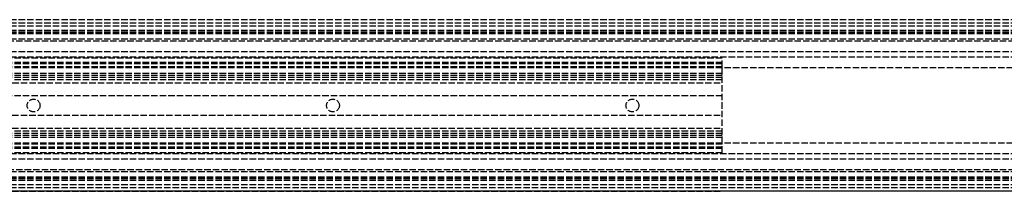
# Model space of a CAD drawing. Header units: millimetres. Extents: x 0 to 2700, y 0 to 40.
# Tile 5 of 7: x 449 to 679, y 0 to 40. Entities that reach past the tile are written whole.
import ezdxf

# ---------------------------------------------------------------- set-up
doc = ezdxf.new("R2010")
doc.units = ezdxf.units.MM
doc.header["$LTSCALE"] = 10
doc.linetypes.add('ALLCAD_Strich', pattern=[0.2, 0.15, -0.05])
doc.layers.add('BESCH_KONT_sich_schn_ansi_2d', color=40, linetype='Continuous')
doc.layers.add('BESCH_KONT_sich_schn_grun_2d', color=10, linetype='Continuous')

msp = doc.modelspace()

# ---------------------------------------------------------------- linework, layer by layer
at = {"layer": 'BESCH_KONT_sich_schn_ansi_2d', "linetype": 'ALLCAD_Strich'}
for p, q in [((2700, 0, 42), (0, 0, 42)), ((2700, 0, 2), (0, 0, 2)), ((2700, 0), (0, 0)), ((2700, 0, 64.5), (0, 0, 64.5)), ((2700, 0, 42.71), (0, 0, 42.71)), ((2700, 0, 2.5), (0, 0, 2.5)), ((2700, 0, 4), (0, 0, 4)), ((2700, 0, 9), (0, 0, 9)), ((2700, 0, 28), (0, 0, 28)), ((2700, 0, 29.5), (0, 0, 29.5)), ((2700, 0, 32), (0, 0, 32)), ((2700, 0, 38.5), (0, 0, 38.5)), ((2700, 0, 40), (0, 0, 40)), ((2700, 0, 61.5), (0, 0, 61.5)), ((2700, 0, 40.94), (0, 0, 40.94)), ((2700, 0, 40.23), (0, 0, 40.23)), ((47, 0, 27.9), (613, 0, 27.9)), ((47, 0, 23.9), (613, 0, 23.9)), ((613, 0, 30.9), (47, 0, 30.9)), ((613, 0, 31.4), (47, 0, 31.4)), ((613, 0, 35.9), (47, 0, 35.9)), ((613, 0, 36.4), (47, 0, 36.4)), ((613, 0, 30.4), (47, 0, 30.4)), ((613, 0, 28.9), (47, 0, 28.9)), ((613, 0, 22.9), (47, 0, 22.9)), ((613, 0, 31.9), (47, 0, 31.9)), ((966, 0, 61.5), (202, 0, 61.5)), ((963, 0, 40), (205, 0, 40)), ((613, 0, 22.4), (447, 0, 22.4)), ((450.5, 0, 27.9), (450.5, 0, 30.9)), ((450.5, 0, 36.4), (450.5, 0, 31.9)), ((453.5, 0, 27.9), (453.5, 0, 30.9)), ((453.5, 0, 36.4), (453.5, 0, 31.9)), ((520.5, 0, 27.9), (520.5, 0, 30.9)), ((520.5, 0, 36.4), (520.5, 0, 31.9)), ((523.5, 0, 27.9), (523.5, 0, 30.9)), ((523.5, 0, 36.4), (523.5, 0, 31.9)), ((590.5, 0, 27.9), (590.5, 0, 30.9)), ((590.5, 0, 36.4), (590.5, 0, 31.9)), ((593.5, 0, 27.9), (593.5, 0, 30.9)), ((593.5, 0, 36.4), (593.5, 0, 31.9)), ((613, 0, 30.4), (613, 0, 36.4)), ((613, 0, 28.9), (613, 0, 30.4)), ((613, 0, 22.9), (613, 0, 28.9)), ((613, 0, 22.4), (613, 0, 22.9))]:
    msp.add_line(p, q, dxfattribs=at)
at = {"layer": 'BESCH_KONT_sich_schn_grun_2d', "linetype": 'ALLCAD_Strich'}
for p, q in [((2700, 40), (0, 40)), ((2700, 39.21), (0, 39.21)), ((2700, 38.5), (0, 38.5)), ((2700, 37.5), (0, 37.5)), ((2700, 37.44), (0, 37.44)), ((2700, 37), (0, 37)), ((2700, 36.73), (0, 36.73)), ((2700, 35.5), (0, 35.5)), ((966, 35.5), (202, 35.5)), ((1171.4, 35), (398.6, 35)), ((2700, 32.5), (0, 32.5)), ((2700, 31.25), (0, 31.25)), ((613, 31), (47, 31)), ((613, 30), (47, 30)), ((613, 29), (613, 31)), ((613, 29.75), (47, 29.75)), ((613, 29), (47, 29)), ((613, 28.75), (47, 28.75)), ((613, 28.75), (613, 29)), ((613, 11.25), (613, 28.75)), ((2641, 28.75), (613, 28.75)), ((613, 27.5), (47, 27.5)), ((613, 27), (47, 27)), ((613, 26.5), (47, 26.5)), ((613, 26), (447, 26)), ((47.02, 25.25), (613, 25.25)), ((613, 22.25), (47, 22.25)), ((47, 17.75), (613, 17.75)), ((47, 14.75), (613, 14.75)), ((613, 14), (447, 14)), ((613, 13.5), (47, 13.5)), ((613, 13), (47, 13)), ((613, 12.5), (47, 12.5)), ((613, 11.25), (47, 11.25)), ((613, 11), (47, 11)), ((613, 10.25), (47, 10.25)), ((613, 10), (47, 10)), ((613, 11), (613, 11.25)), ((2641, 11.25), (613, 11.25)), ((613, 9), (613, 11)), ((2700, 8.75), (0, 8.75)), ((2700, 7.5), (0, 7.5)), ((613, 9), (47, 9)), ((1171.4, 5), (398.6, 5)), ((2700, 4.5), (0, 4.5)), ((2700, 3.27), (0, 3.27)), ((2700, 3), (0, 3)), ((2700, 2.56), (0, 2.56)), ((2700, 2.5), (0, 2.5)), ((966, 4.5), (202, 4.5)), ((2700, 1.5), (0, 1.5)), ((2700, 0.79), (0, 0.79)), ((2700, 0), (0, 0))]:
    msp.add_line(p, q, dxfattribs=at)
for centre in [(452, 20), (522, 20), (592, 20)]:
    msp.add_circle(centre, 1.5, dxfattribs=at)

doc.saveas('drawing.dxf')
